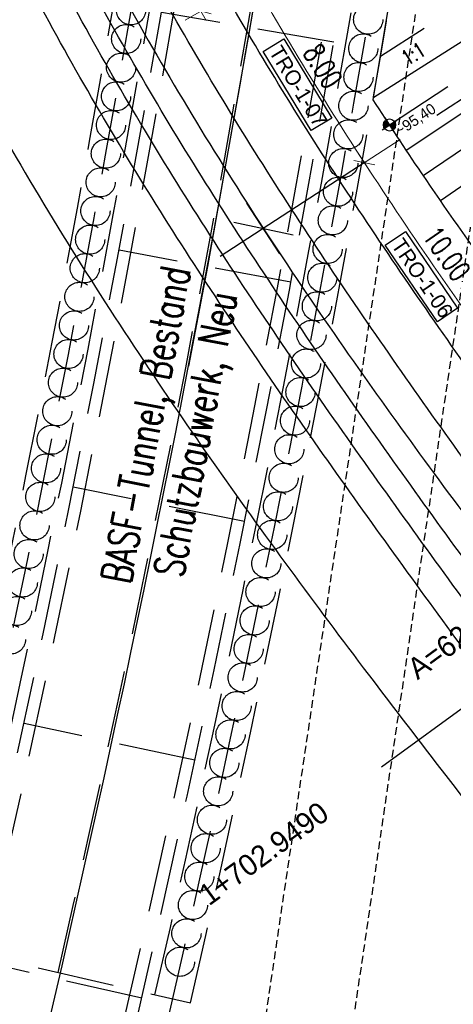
# Model space of a CAD drawing. Header units: metres. Extents: x 3458045 to 3462392, y 5482308 to 5484762.
# Tile 41 of 256: x 3459661 to 3459679, y 5483478 to 5483519. Entities that reach past the tile are written whole.
import ezdxf
from ezdxf.enums import TextEntityAlignment as Align

# ---------------------------------------------------------------- set-up
doc = ezdxf.new("R2010")
doc.units = ezdxf.units.M
for name, pattern in [('AUSGEZOGEN', [2, 1, 1]), ('STRICHPUNKT2', [12.7, 6.35, -3.175, 0, -3.175]), ('VERDECKT', [9.525, 6.35, -3.175]), ('VERDECKT2', [4.7625, 3.175, -1.5875])]:
    doc.linetypes.add(name, pattern=pattern)
doc.layers.get('0').update_dxf_attribs({"linetype": 'CONTINUOUS'})
for name, color, linetype in [('-SP_AXIS', 7, 'CONTINUOUS'), ('SP-B-L-Tunnel', 7, 'VERDECKT'), ('SP_ACHSE_8521', 7, 'CONTINUOUS'), ('SP_AXIS', 7, 'CONTINUOUS'), ('SP_BAUGRUBE-ANKER', 211, 'AUSGEZOGEN'), ('SP_BAUGRUBE-BÖSCHUNG', 210, 'AUSGEZOGEN'), ('SP_BAUGRUBE-TEXT', 210, 'AUSGEZOGEN'), ('SP_BAUGRUBE-VERBAU', 210, 'AUSGEZOGEN'), ('SP_Blockfugen', 2, 'STRICHPUNKT2'), ('SP_BW5xx-BrückenB44', 7, 'CONTINUOUS'), ('SP_BW5xx-SchutzbauwerkBASF', 7, 'VERDECKT2'), ('SP_TEXT', 2, 'CONTINUOUS'), ('SP_VERM', 1, 'CONTINUOUS'), ('T__GRAD', 2, 'CONTINUOUS')]:
    doc.layers.add(name, color=color, linetype=linetype)
doc.styles.add('K_ISOCP', font='k_isocp.shx')
doc.styles.add('SP_F', font='romans.shx', dxfattribs={"width": 0.7, "bigfont": 'sp_f.shx'})

# ---------------------------------------------------------------- blocks, each defined once
blk = doc.blocks.new('kmr_li')
at = {"color": 1, "linetype": 'Continuous'}
blk.add_line((0, 0), (0, 3.571), dxfattribs=at)
at = {"color": 1}
for p, q in [((0, 0), (-0.306, 0.907)), ((-0.306, 0.907), (0, 0.519)), ((0, 0), (0.306, 0.907)), ((0.306, 0.907), (0, 0.519))]:
    blk.add_line(p, q, dxfattribs=at)
at = {"color": 1, "linetype": 'Continuous', "style": 'K_ISOCP'}
blk.add_attdef('STATION', text='', height=1, rotation=270.0001, dxfattribs=at).set_placement((0, 4.404), align=Align.MIDDLE_RIGHT)
blk.add_attdef('PARAUL', text='', height=1, rotation=270.0001, dxfattribs=at).set_placement((-0.5, 1), align=Align.TOP_RIGHT)
blk.add_attdef('PARAOL', text='', height=1, rotation=270.0001, dxfattribs=at).set_placement((0.5, 1), align=Align.BOTTOM_RIGHT)
blk = doc.blocks.new('SOF_BEMSTR2')
at = {"color": 0, "linetype": 'ByBlock', "lineweight": -2}
for p, q in [((0, -20), (0, 8.5)), ((3.535, 3.535), (-3.535, -3.535)), ((-5, 0), (5, 0))]:
    blk.add_line(p, q, dxfattribs=at)
blk = doc.blocks.new('*U404')
at = {"color": 0, "linetype": 'ByBlock'}
for p, q in [((-37.08, 47.123), (-32.305, 50.319)), ((-37.772, 48.164), (-35.367, 49.747)), ((-35.675, 45.056), (-30.964, 48.305)), ((-36.381, 46.087), (-34.011, 47.7))]:
    blk.add_line(p, q, dxfattribs=at)
blk = doc.blocks.new('SOFI-HK', base_point=(0, 0.000969))
at = {"color": 0, "linetype": 'Continuous'}
for p, q in [((-0.145258, 0.000969), (0.139135, 0.000969)), ((0, 0.139982), (0, -0.138069))]:
    blk.add_line(p, q, dxfattribs=at)
at = {"color": 0, "linetype": 'Continuous', "const_width": 0.1}
for points in [[(0, 0.050969, 0.414214), (-0.05, 0.000969)], [(0.05, 0.000969, -0.414214), (0, -0.049031)]]:
    blk.add_lwpolyline(points, format="xyb", dxfattribs=at)
at = {"color": 0, "linetype": 'Continuous'}
blk.add_circle((0, 0.000969), 0.1, dxfattribs=at)
blk = doc.blocks.new('SOF_BEMSTR1')
at = {"color": 0, "linetype": 'ByBlock', "lineweight": -2}
for p, q in [((0, 20), (0, -8.5)), ((-5, 0), (5, 0)), ((3.535, 3.535), (-3.535, -3.535))]:
    blk.add_line(p, q, dxfattribs=at)
blk = doc.blocks.new('A$C39BB4AEA')
at = {"layer": 'SP-B-L-Tunnel', "ltscale": 0.05, "flags": 128}
for points in [[(3459686.15, 5483554.344), (3459682.9, 5483554.968), (3459679.499, 5483534.232), (3459677.93, 5483523.454), (3459673.23, 5483492.044), (3459670.41, 5483473.064), (3459668.721, 5483461.74), (3459667.009, 5483450.498), (3459666.977778, 5483450.320803), (3459666.938268, 5483450.144087), (3459666.8907, 5483449.968263), (3459666.835308, 5483449.793744), (3459666.772323, 5483449.620942), (3459666.701976, 5483449.450267), (3459666.6245, 5483449.282131), (3459666.540126, 5483449.116947), (3459666.449086, 5483448.955126), (3459666.351612, 5483448.797079), (3459666.247935, 5483448.643219), (3459666.138287, 5483448.493957), (3459666.022901, 5483448.349705), (3459665.902008, 5483448.210874), (3459665.775839, 5483448.077876), (3459665.644627, 5483447.951124), (3459665.508604, 5483447.831028), (3459665.368, 5483447.718), (3459665.231175, 5483447.617948), (3459665.090727, 5483447.524127), (3459664.946915, 5483447.436093), (3459664.799999, 5483447.3534), (3459664.650237, 5483447.275603), (3459664.497887, 5483447.202258), (3459664.343209, 5483447.132918), (3459664.186461, 5483447.067139), (3459664.027901, 5483447.004475), (3459663.86779, 5483446.944483), (3459663.706384, 5483446.886716), (3459663.543944, 5483446.830729), (3459663.380727, 5483446.776077), (3459663.216993, 5483446.722316), (3459663.053, 5483446.669), (3459658.841, 5483445.469), (3459654.489, 5483430.602), (3459655.464, 5483427.233), (3459658.067, 5483427.983)], [(3459686.15, 5483554.344), (3459683.285, 5483535.603), (3459680.697, 5483518.111), (3459677.155, 5483494.136), (3459673.98, 5483472.58), (3459672.334, 5483461.623), (3459670.286, 5483447.959), (3459669.24, 5483441.293), (3459660.474, 5483438.71), (3459657.684, 5483429.175), (3459658.067, 5483427.983)]]:
    blk.add_lwpolyline(points, dxfattribs=at)

msp = doc.modelspace()

# ---------------------------------------------------------------- linework, layer by layer
at = {"layer": '-SP_AXIS'}
msp.add_lwpolyline([(3459584.535, 5483313.826, 0.0163167), (3459599.9585, 5483332.687, 0.068239), (3459640.0386, 5483403.6589, 0.0069142), (3459643.3392, 5483412.3483, 0.0075143), (3459646.8956, 5483422.5925, 0.0096132), (3459652.7624, 5483441.5652, 0.0302488), (3459671.402, 5483524.1051, 0.0101538), (3459674.2769, 5483543.8961, 0.0856948), (3459667.4585, 5483688.3544)], format="xyb", dxfattribs=at)
at = {"layer": 'SP_ACHSE_8521'}
msp.add_lwpolyline([(3459694.0808, 5483383.6589, 0.2800965), (3459702.0956, 5483470.5561, 0.0116649), (3459700.1549, 5483474.3008, 0.0099688), (3459698.0344, 5483477.9921, 0.0081562), (3459695.7815, 5483481.6042, 0.0063437), (3459693.4247, 5483485.1496, 0.0045312), (3459690.9914, 5483488.6429, 0.0027187), (3459688.5077, 5483492.1005, 0.0009062), (3459685.9989, 5483495.5401, -0.0007831), (3459683.0952, 5483499.5198, -0.0023494), (3459680.2165, 5483503.5177, -0.0039157), (3459677.3881, 5483507.5512, -0.005482), (3459674.6361, 5483511.6372, -0.0070483), (3459671.9873, 5483515.7908, -0.0086147), (3459669.47, 5483520.0252, -0.0101697), (3459667.116, 5483524.3467, -0.2255197), (3459663.8072, 5483620.7334, -0.0051343)], format="xyb", dxfattribs=at)
at = {"layer": 'SP_AXIS'}
msp.add_lwpolyline([(3459694.0808, 5483383.6589, 0.2800965), (3459702.0956, 5483470.5561, 0.0116649), (3459700.1549, 5483474.3008, 0.0099688), (3459698.0344, 5483477.9921, 0.0081562), (3459695.7815, 5483481.6042, 0.0063437), (3459693.4247, 5483485.1496, 0.0045312), (3459690.9914, 5483488.6429, 0.0027187), (3459688.5077, 5483492.1005, 0.0009062), (3459685.9989, 5483495.5401, -0.0007831), (3459683.0952, 5483499.5198, -0.0023494), (3459680.2165, 5483503.5177, -0.0039157), (3459677.3881, 5483507.5512, -0.005482), (3459674.6361, 5483511.6372, -0.0070483), (3459671.9873, 5483515.7908, -0.0086147), (3459669.47, 5483520.0252, -0.0101697), (3459667.116, 5483524.3467, -0.2255197), (3459663.8072, 5483620.7334, -0.0051343)], format="xyb", dxfattribs=at)
at = {"layer": 'SP_BAUGRUBE-ANKER', "color": 1}
msp.add_lwpolyline([(3459671.6666, 5483525.7418), (3459670.4869, 5483518.6352), (3459668.7296, 5483508.7909), (3459667.9572, 5483504.6884)], dxfattribs=at)
at = {"layer": 'SP_BAUGRUBE-BÖSCHUNG'}
for p, q in [((3459675.5841, 5483515.779), (3459680.3868, 5483518.8213)), ((3459675.8651, 5483517.4604), (3459677.6581, 5483518.6162))]:
    msp.add_line(p, q, dxfattribs=at)
at = {"layer": 'SP_BAUGRUBE-VERBAU'}
msp.add_line((3459675.5569, 5483515.6678), (3459677.0257, 5483524.4055), dxfattribs=at)
msp.add_lwpolyline([(3459714.014, 5483466.4553), (3459708.1885, 5483473.1334), (3459693.2158, 5483491.9222, -0.0007659), (3459690.0625, 5483495.8875, -0.0022977), (3459686.8912, 5483499.926, -0.0038296), (3459683.7301, 5483504.0546, -0.0053614), (3459680.6069, 5483508.293, -0.0068933), (3459677.5513, 5483512.6599, -0.0056361), (3459675.5569, 5483515.6678, -0.0064751)], format="xyb", dxfattribs=at)
at = {"layer": 'SP_Blockfugen'}
msp.add_line((3459694.2468, 5483525.4525), (3459677.8923, 5483514.8333), dxfattribs=at)
at = {"layer": 'SP_BW5xx-BrückenB44', "color": 96}
for points in [[(3459696.0024, 5483467.3082, 0.0007946), (3459695.8953, 5483467.5286, 0.0116649), (3459694.1044, 5483470.9838, 0.0099688), (3459692.121, 5483474.4366, 0.0081562), (3459689.9872, 5483477.8577, 0.0063437), (3459687.7274, 5483481.2572, 0.0045312), (3459685.3656, 5483484.6479, 0.0027187), (3459682.9256, 5483488.0446, 0.0009062), (3459680.4316, 5483491.464, -0.0007831), (3459677.5148, 5483495.4616, -0.0023494), (3459674.5982, 5483499.5121, -0.0039157), (3459671.7078, 5483503.6341, -0.005482), (3459668.8712, 5483507.8456, -0.0070483), (3459666.1179, 5483512.1632, -0.0086147), (3459663.479, 5483516.602, -0.0101697), (3459660.9908, 5483521.1699, -0.2067745), (3459654.3611, 5483615.5275, -0.0051343)], [(3459697.0824, 5483467.8313, 0.0007946), (3459696.9736, 5483468.0551, 0.0116649), (3459695.1567, 5483471.5607, 0.0099688), (3459693.1494, 5483475.0549, 0.0081562), (3459690.9949, 5483478.5092, 0.0063437), (3459688.7182, 5483481.9341, 0.0045312), (3459686.344, 5483485.3426, 0.0027187), (3459683.8964, 5483488.75, 0.0009062), (3459681.3998, 5483492.1729, -0.0007831), (3459678.4853, 5483496.1674, -0.0023494), (3459675.5753, 5483500.2087, -0.0039157), (3459672.6957, 5483504.3153, -0.005482), (3459669.8738, 5483508.505, -0.0070483), (3459667.1386, 5483512.7941, -0.0086147), (3459664.5209, 5483517.1973, -0.0101697), (3459662.056, 5483521.7223, -0.20662), (3459655.4723, 5483615.0785, -0.0051343)], [(3459697.9824, 5483468.2672, 0.0007946), (3459697.8722, 5483468.4939, 0.0116649), (3459696.0335, 5483472.0415, 0.0099688), (3459694.0064, 5483475.5702, 0.0081562), (3459691.8347, 5483479.0522, 0.0063437), (3459689.5439, 5483482.4982, 0.0045312), (3459687.1593, 5483485.9216, 0.0027187), (3459684.7054, 5483489.3378, 0.0009062), (3459682.2067, 5483492.7636, -0.0007831), (3459679.2941, 5483496.7555, -0.0023494), (3459676.3896, 5483500.7892, -0.0039157), (3459673.5189, 5483504.883, -0.005482), (3459670.7093, 5483509.0545, -0.0070483), (3459667.9893, 5483513.3198, -0.0086147), (3459665.3892, 5483517.6934, -0.0101697), (3459662.9437, 5483522.1828, -0.2065472), (3459656.4031, 5483614.7025, -0.0051343)]]:
    msp.add_lwpolyline(points, format="xyb", dxfattribs=at)
at = {"layer": 'SP_BW5xx-BrückenB44', "color": 96, "flags": 128}
msp.add_lwpolyline([(3459700.1424, 5483469.3134, 0.0007947), (3459700.0288, 5483469.547, 0.0116649), (3459698.138, 5483473.1952, 0.0099688), (3459696.0633, 5483476.8069, 0.0081562), (3459693.8501, 5483480.3554, 0.0063437), (3459691.5256, 5483483.8521, 0.0045312), (3459689.1161, 5483487.3112, 0.0027187), (3459686.647, 5483490.7485, 0.0009062), (3459684.1432, 5483494.1814, -0.0007831), (3459681.2351, 5483498.1671, -0.0023494), (3459678.3437, 5483502.1825, -0.0039157), (3459675.4947, 5483506.2455, -0.005482), (3459672.7145, 5483510.3733, -0.0070483), (3459670.0308, 5483514.5816, -0.0086147), (3459667.473, 5483518.8841, -0.0101697), (3459665.0742, 5483523.2877, -0.0715828), (3459654.3359, 5483554.1328, -0.0051343)], format="xyb", dxfattribs=at)
at = {"layer": 'SP_BW5xx-SchutzbauwerkBASF', "color": 96}
for p, q in [((3459673.9377, 5483518.0445), (3459666.841, 5483519.2593)), ((3459672.1713, 5483508.151), (3459665.0926, 5483509.4671)), ((3459670.2636, 5483498.2838), (3459663.2045, 5483499.7009)), ((3459668.2153, 5483488.4448), (3459661.1771, 5483489.9627)), ((3459657.1207, 5483480.9591), (3459668.0352, 5483478.446)), ((3459666.0266, 5483478.6362), (3459659.0107, 5483480.2544))]:
    msp.add_line(p, q, dxfattribs=at)
for points in [[(3459401.0095, 5483122.659, 0.0232004), (3459423.2563, 5483139.8317, 0.0116309), (3459433.79, 5483149.1729, 0.0086639), (3459446.1447, 5483161.059, 0.0063364), (3459456.4755, 5483171.6126, 0.0035267), (3459473.1706, 5483189.3547), (3459562.7393, 5483285.4326, 0.0025948), (3459574.3446, 5483297.9486, 0.0060935), (3459586.7942, 5483311.8522, 0.0163167), (3459602.3416, 5483330.8647, 0.0006214), (3459602.3461, 5483330.8706, 0.068239), (3459642.827, 5483402.5522, 0.0069142), (3459646.1581, 5483411.3219, 0.0075143), (3459649.7441, 5483421.6513, 0.0096118), (3459655.6442, 5483440.7314, 0.0302462), (3459674.3622, 5483523.618, 0.0101516), (3459677.2539, 5483543.5252, 0.049763), (3459679.3242, 5483628.484, 0.00046)], [(3459401.2953, 5483122.2488, 0.0232011), (3459423.5796, 5483139.4502, 0.0116306), (3459434.1303, 5483148.8067, 0.0086639), (3459446.4975, 5483160.7047, 0.0063364), (3459456.8372, 5483171.2674, 0.0035266), (3459473.5367, 5483189.0142), (3459563.1046, 5483285.0912, 0.0025947), (3459574.713, 5483297.6106, 0.0060935), (3459587.1707, 5483311.5232, 0.0163167), (3459602.7387, 5483330.561, 0.0006214), (3459602.744, 5483330.5679, 0.068239), (3459643.2917, 5483402.3678, 0.0069142), (3459646.6279, 5483411.1508, 0.0075143), (3459650.2189, 5483421.4944, 0.0096116), (3459656.1245, 5483440.5924, 0.0302458), (3459674.8556, 5483523.5368, 0.0101512), (3459677.7501, 5483543.4634, 0.0497627), (3459679.8228, 5483628.521, 0.00046)], [(3459397.1789, 5483128.156, 0.0231889), (3459418.9225, 5483144.9413, 0.0061218), (3459424.6963, 5483149.9667, 0.0043641), (3459429.2372, 5483154.0885, 0.0073566), (3459438.132, 5483162.5586, 0.0061333), (3459447.9008, 5483172.3785, 0.0031036), (3459455.3771, 5483180.1718, 0.0021323), (3459468.2656, 5483193.9189), (3459557.8412, 5483290.0041, 0.0006666), (3459564.1687, 5483296.8023, 0.0036667), (3459574.5998, 5483308.1867, 0.0088003), (3459586.7349, 5483322.0987, 0.0120082), (3459597.015, 5483334.9289, 0.0682371), (3459636.5995, 5483405.0238, 0.0094139), (3459640.8967, 5483416.4967, 0.0075852), (3459644.8109, 5483428.137, 0.0068969), (3459649.2086, 5483442.5949, 0.0302502), (3459667.7507, 5483524.7031, 0.0093939), (3459670.6056, 5483544.3561, 0.0497651), (3459672.6426, 5483627.9882, 0.0497651)], [(3459397.4648, 5483127.7458, 0.0231899), (3459419.2461, 5483144.5601, -0.0003924), (3459419.2499, 5483144.5633, 0.0116329), (3459429.5695, 5483153.7147, 0.0086639), (3459441.7694, 5483165.4518, 0.0063364), (3459451.9903, 5483175.8932, 0.0035272), (3459468.6279, 5483193.5742, -0.0006005), (3459468.6331, 5483193.5799), (3459558.2069, 5483289.6631, -0.0006254), (3459558.2123, 5483289.669, 0.0025954), (3459569.7764, 5483302.1405, 0.0060935), (3459582.1253, 5483315.9315, 0.016314), (3459597.4141, 5483334.6277, 0.0682356), (3459637.0643, 5483404.8394, 0.0069142), (3459640.3323, 5483413.4431, 0.0075143), (3459643.8572, 5483423.5964, 0.0096132), (3459649.6876, 5483442.4515, -0.0004775), (3459649.6893, 5483442.4574, 0.0302488), (3459668.2437, 5483524.62, -0.0007352), (3459668.2453, 5483524.6293, 0.0101538), (3459671.1015, 5483544.2918, 0.0497665), (3459673.1412, 5483628.0252)], [(3459662.5782, 5483479.7025, 0.0161712), (3459671.3033, 5483524.1213, 0.0101539), (3459674.1777, 5483543.9085, 0.0345231), (3459677.3868, 5483602.4401)], [(3459657.1207, 5483480.9591, 0.0161737), (3459665.7763, 5483525.0223, -0.0007352), (3459665.779, 5483525.0388, 0.0004881), (3459665.9338, 5483525.9764, 0.0345308)], [(3459657.66, 5483479.9609, 0.0164801), (3459666.5165, 5483524.9016, -0.0007352), (3459666.5189, 5483524.916, 0.0004881), (3459666.6739, 5483525.855, 0.043674)], [(3459658.5825, 5483480.6225, 0.0161737), (3459667.2568, 5483524.7809, -0.0007352), (3459667.2588, 5483524.7931, 0.0004881), (3459667.414, 5483525.7336, 0.0345309)], [(3459666.5734, 5483478.7826, 0.0161716), (3459675.3489, 5483523.4556, 0.0004852), (3459675.5059, 5483524.4063, 0.0345317)], [(3459667.1132, 5483477.7868, 0.0168146), (3459676.2435, 5483524.2853, 0.0101503)], [(3459668.0352, 5483478.446, 0.0161708), (3459676.829, 5483523.212, 0.0013392), (3459676.9867, 5483524.1735, 0.0345317)]]:
    msp.add_lwpolyline(points, format="xyb", dxfattribs=at)
for centre in [(3459665.5881, 5483519.3551), (3459675.3575, 5483518.9686), (3459665.3852, 5483518.1724), (3459675.1544, 5483517.7859), (3459665.1791, 5483516.9902), (3459674.9571, 5483516.6023), (3459664.9709, 5483515.8084), (3459674.75, 5483515.4203), (3459664.7619, 5483514.6268), (3459674.5408, 5483514.2387), (3459664.5496, 5483513.4457), (3459674.3296, 5483513.0574), (3459664.3361, 5483512.2648), (3459674.1164, 5483511.8765), (3459664.1202, 5483511.0844), (3459673.9013, 5483510.6959), (3459663.9022, 5483509.9044), (3459673.6841, 5483509.5157), (3459663.6822, 5483508.7247), (3459673.4648, 5483508.3359), (3459663.4597, 5483507.5455), (3459673.2436, 5483507.1565), (3459663.2361, 5483506.3666), (3459673.0204, 5483505.9775), (3459663.0095, 5483505.1882), (3459672.7952, 5483504.7988), (3459662.7818, 5483504.01), (3459672.5679, 5483503.6205), (3459662.5512, 5483502.8323), (3459672.3387, 5483502.4426), (3459662.3194, 5483501.6549), (3459672.1074, 5483501.2651), (3459662.0847, 5483500.4781), (3459671.8742, 5483500.088), (3459661.8488, 5483499.3015), (3459671.6389, 5483498.9113), (3459661.6101, 5483498.1255), (3459671.4017, 5483497.735), (3459661.3702, 5483496.9497), (3459671.1624, 5483496.559), (3459661.1274, 5483495.7745), (3459670.9211, 5483495.3836), (3459660.8825, 5483494.5998), (3459670.6778, 5483494.2085), (3459660.6357, 5483493.4255), (3459670.4326, 5483493.0338), (3459670.1853, 5483491.8596), (3459669.936, 5483490.6857), (3459669.6848, 5483489.5123), (3459669.4315, 5483488.3394), (3459669.1762, 5483487.1668), (3459668.919, 5483485.9947), (3459668.6597, 5483484.8231), (3459668.3985, 5483483.6518), (3459668.1353, 5483482.4811), (3459667.87, 5483481.3108), (3459667.6028, 5483480.1409)]:
    msp.add_circle(centre, 0.6, dxfattribs=at)
at = {"layer": 'SP_TEXT', "color": 1, "lineweight": 25}
for points in [[(3459671.0229, 5483517.6582), (3459671.8783, 5483518.1771), (3459673.8569, 5483514.9129), (3459673.0015, 5483514.394)], [(3459676.0602, 5483509.672), (3459676.8869, 5483510.2354), (3459679.0353, 5483507.0804), (3459678.2086, 5483506.5169)]]:
    msp.add_lwpolyline(points, close=True, dxfattribs=at)
at = {"layer": 'SP_VERM', "color": 3, "linetype": 'AUSGEZOGEN'}
for points in [[(3459651.946, 5483620.8907, 0.208935), (3459656.1265, 5483522.0995, 0.0025401), (3459656.6886, 5483520.9631, 0.0114891), (3459659.556, 5483515.5591, 0.0099571), (3459662.5751, 5483510.4155, 0.0084252), (3459665.7045, 5483505.5067, 0.0068933), (3459668.9025, 5483500.8139, 0.0053614), (3459672.1314, 5483496.3166, 0.0038296), (3459675.3571, 5483491.9937, 0.0022977), (3459678.5489, 5483487.8239, 0.0007659), (3459681.6788, 5483483.7864), (3459702.9562, 5483456.3974)], [(3459658.5897, 5483618.3165, 0.208935), (3459662.529, 5483525.2258, 0.0025401), (3459663.059, 5483524.1544, 0.0114891), (3459665.7715, 5483519.0425, 0.0099571), (3459668.6468, 5483514.1438, 0.0084252), (3459671.6471, 5483509.4375, 0.0068933), (3459674.7344, 5483504.907, 0.0053614), (3459677.8742, 5483500.5338, 0.0038296), (3459681.0347, 5483496.2984, 0.0022977), (3459684.1867, 5483492.1806, 0.0007659), (3459687.3032, 5483488.1604), (3459708.5828, 5483460.7685)]]:
    msp.add_lwpolyline(points, format="xyb", dxfattribs=at)
at = {"layer": 'SP_VERM', "color": 1, "linetype": 'AUSGEZOGEN', "lineweight": 0}
msp.add_lwpolyline([(3459693.6342, 5483488.0545), (3459691.5079, 5483490.7916, -0.0007641), (3459688.3943, 5483494.808, -0.0022924), (3459685.2531, 5483498.9116, -0.0038207), (3459682.1149, 5483503.1167, -0.005349), (3459679.0082, 5483507.4431, -0.0068774), (3459675.9636, 5483511.9095, -0.0084057), (3459673.0143, 5483516.5337, -0.0099341), (3459670.1964, 5483521.3312, -0.0114626), (3459667.5493, 5483526.3147, -0.004929), (3459666.5612, 5483528.3337, -0.0000025), (3459666.5608, 5483528.3348, -0.0091087)], format="xyb", dxfattribs=at)

# ---------------------------------------------------------------- block references
at = {"layer": 'SP_AXIS', "color": 0}
ref = msp.add_blockref('kmr_li', (3459685.9989, 5483495.5401), dxfattribs=dict(at, xscale=3.500000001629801, yscale=3.500000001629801, zscale=3.500000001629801, rotation=126.1753089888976))
ref.add_attrib('STATION', '1+702.9490', dxfattribs={"layer": '0', "color": 1, "linetype": 'Continuous', "height": 0.875, "rotation": 36.17537, "style": 'K_ISOCP'}).set_placement((3459673.5564, 5483486.4418), align=Align.MIDDLE_RIGHT)
ref.add_attrib('PARAOL', 'A=62.2401', dxfattribs={"layer": '0', "color": 1, "linetype": 'Continuous', "height": 0.875, "rotation": 36.17537, "style": 'K_ISOCP'}).set_placement((3459682.1407, 5483494.8868), align=Align.BOTTOM_RIGHT)
ref.add_attrib('PARAUL', 'A=50.0000', dxfattribs={"layer": '0', "color": 1, "linetype": 'Continuous', "height": 0.875, "rotation": 36.17537, "style": 'K_ISOCP'}).set_placement((3459684.2066, 5483492.0616), align=Align.TOP_RIGHT)
at = {"layer": 'SP_BAUGRUBE-BÖSCHUNG'}
msp.add_blockref('*U404', (3459714.007, 5483466.4633), dxfattribs=at)
at = {"layer": 'SP_BAUGRUBE-TEXT', "linetype": 'AUSGEZOGEN', "xscale": 2.500000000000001, "yscale": 2.500000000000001, "zscale": 2.500000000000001, "rotation": 33.34353443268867}
msp.add_blockref('SOFI-HK', (3459676.2354, 5483514.6277), dxfattribs=at)
at = {"layer": 'SP_VERM', "color": 1, "linetype": 'AUSGEZOGEN', "lineweight": 0}
for name, p, xscale, yscale, zscale, rotation in [('SOF_BEMSTR1', (3459668.4615, 5483519.3199), 0.08750000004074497, 0.08750000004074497, 0.08750000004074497, 299.6538632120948), ('SOF_BEMSTR2', (3459675.1993, 5483513.0764), 0.08750000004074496, 0.08750000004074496, 0.08750000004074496, 122.9960777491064)]:
    msp.add_blockref(name, p, dxfattribs=dict(at, xscale=xscale, yscale=yscale, zscale=zscale, rotation=rotation))
at = {"layer": 'SP_VERM', "color": 3, "linetype": 'AUSGEZOGEN', "xscale": 0.2500000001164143, "yscale": 0.2500000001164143, "zscale": 0.2500000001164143, "rotation": 123.0990816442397}
msp.add_blockref('SOF_BEMSTR2', (3459671.0379, 5483510.3652), dxfattribs=at)
at = {"layer": 'T__GRAD', "color": 1}
msp.add_blockref('A$C39BB4AEA', (0, 0), dxfattribs=at)

# ---------------------------------------------------------------- texts
at = {"layer": 'SP_BAUGRUBE-TEXT', "linetype": 'AUSGEZOGEN', "style": 'K_ISOCP'}
msp.add_text('~95,40', height=0.45, rotation=33.85562, dxfattribs=at).set_placement((3459676.6533, 5483514.1473))
at = {"layer": 'SP_BAUGRUBE-TEXT', "linetype": 'AUSGEZOGEN', "insert": (3459677.2124, 5483517.5613), "char_height": 0.625, "attachment_point": 5, "rotation": 31.35398, "style": 'SP_F'}
msp.add_mtext('\\A1;1:1', dxfattribs=at)
at = {"layer": 'SP_TEXT', "color": 1, "lineweight": 25, "style": 'K_ISOCP'}
for s, rotation, p in [('TRO-1-07', 301.24225, (3459671.2483, 5483517.6487)), ('TRO-1-06', 304.27318, (3459676.2857, 5483509.6744))]:
    msp.add_text(s, height=0.625, rotation=rotation, dxfattribs=at).set_placement(p)
at = {"layer": 'SP_VERM', "color": 2, "linetype": 'AUSGEZOGEN', "char_height": 0.875, "attachment_point": 5, "style": 'SP_F'}
for s, insert, rotation in [('\\A1;8.00{\\H0.7x;\\S^ ;}', (3459673.4878, 5483517.0545), 301.67026), ('\\A1;\\A1;10.00{\\H.7x;\\S^ ;}', (3459678.586, 5483509.33), 305.14877)]:
    msp.add_mtext(s, dxfattribs=dict(at, insert=insert, rotation=rotation))
at = {"layer": 'SP_VERM', "color": 3, "linetype": 'AUSGEZOGEN', "insert": (3459667.4039, 5483502.0476), "char_height": 1.25, "attachment_point": 5, "rotation": 79.15629, "style": 'SP_F'}
msp.add_mtext('\\A1;BASF-Tunnel, Bestand\\PSchutzbauwerk, Neu', dxfattribs=at)

doc.saveas('drawing.dxf')
